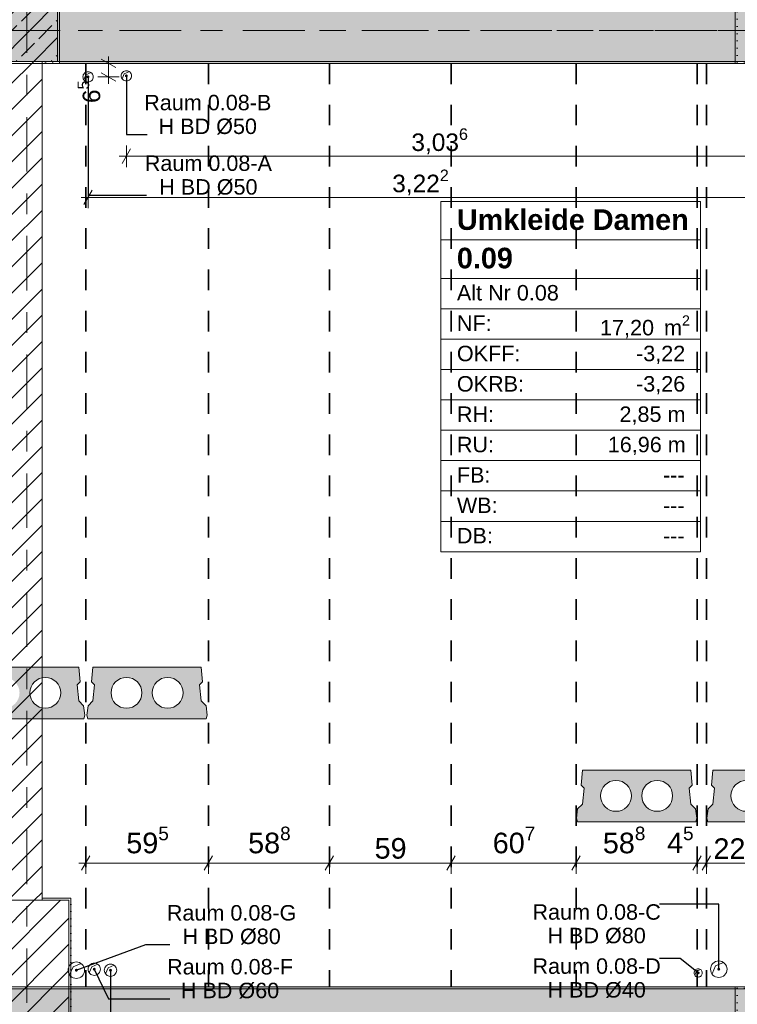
# Model space of a CAD drawing. Header units: metres. Extents: x -3.6 to 84.5, y -11 to 16.8.
# Tile 31 of 76: x 22.1 to 25.6, y 8.4 to 13.2. Entities that reach past the tile are written whole.
import ezdxf

# ---------------------------------------------------------------- set-up
doc = ezdxf.new("R2010")
doc.units = ezdxf.units.M
doc.header["$MEASUREMENT"] = 0
for name, pattern in [('Achse', [0.2, 0.1, -0.05, 0, -0.05]), ('Strichlinie doppelt', [0.546806, 0.264583, -0.105833, 0.070556, -0.105833]), ('Wipeout_Contour', [1, 0, -1])]:
    doc.linetypes.add(name, pattern=pattern)
for name, color, linetype in [('155 - Bemaßung_ Beschriftung.Ausbau - Deckenelemente', 7, 'Continuous'), ('401 - Zone.Raum_ Raumbegrenzung_ Whg.', 7, 'Continuous'), ('451 - Universal.Achsen Raster', 7, 'Continuous'), ('605 - Struktur.Wand Innen', 7, 'Continuous'), ('607 - Struktur.Stütze', 7, 'Continuous'), ('608 - Struktur.Träger', 7, 'Continuous')]:
    doc.layers.add(name, color=color, linetype=linetype)
doc.styles.add('ERSTELLTER_STIL_1', font='txt')
doc.styles.add('ERSTELLTER_STIL_2', font='txt')
doc.dimstyles.new('ERSTELLTER_STIL__1', dxfattribs={"dimtxt": 0.1, "dimasz": 0.0532, "dimexe": 0.18, "dimexo": 0.0625, "dimgap": 0, "dimtad": 1, "dimtih": 1, "dimtoh": 1, "dimzin": 0, "dimdsep": 46, "dimtxsty": 'ERSTELLTER_STIL_2', "dimblk": 'ARROWHEAD_2', "dimblk1": 'ARROWHEAD_2', "dimblk2": 'ARROWHEAD_2', "dimcen": 0.09, "dimse1": 1, "dimse2": 1, "dimclrd": 7, "dimclre": 7, "dimclrt": 7, "dimazin": 0, "dimtfac": 1, "dimtdec": 4, "dimtmove": 0, "dimatfit": 3, "dimfxl": 1, "dimtolj": 1, "dimtzin": 0, "dimarcsym": 0})
doc.dimstyles.new('ERSTELLTER_STIL__3', dxfattribs={"dimtxt": 0.085, "dimasz": 0.0532, "dimexe": 0.18, "dimexo": 0.0625, "dimgap": 0, "dimtad": 1, "dimtih": 1, "dimtoh": 1, "dimzin": 0, "dimdsep": 46, "dimtxsty": 'ERSTELLTER_STIL_2', "dimblk": 'ARROWHEAD_2', "dimblk1": 'ARROWHEAD_2', "dimblk2": 'ARROWHEAD_2', "dimcen": 0.09, "dimse1": 1, "dimse2": 1, "dimclrd": 256, "dimclre": 256, "dimclrt": 256, "dimazin": 0, "dimtfac": 1, "dimtdec": 4, "dimtmove": 0, "dimatfit": 3, "dimfxl": 1, "dimtolj": 1, "dimtzin": 0, "dimarcsym": 0})
doc.dimstyles.new('ERSTELLTER_STIL__5', dxfattribs={"dimtxt": 0.085, "dimasz": 0.0532, "dimexe": 0.18, "dimexo": 0.0625, "dimgap": 0, "dimtad": 1, "dimzin": 0, "dimdsep": 46, "dimtxsty": 'ERSTELLTER_STIL_2', "dimblk": 'ARROWHEAD_2', "dimblk1": 'ARROWHEAD_2', "dimblk2": 'ARROWHEAD_2', "dimcen": 0.09, "dimse1": 1, "dimse2": 1, "dimclrd": 256, "dimclre": 256, "dimclrt": 256, "dimazin": 0, "dimtfac": 1, "dimtdec": 4, "dimtmove": 0, "dimatfit": 3, "dimfxl": 1, "dimtolj": 1, "dimtzin": 0, "dimarcsym": 0})
doc.dimstyles.new('ERSTELLTER_STIL__8', dxfattribs={"dimtxt": 0.18, "dimasz": 0.02736, "dimexe": 0.18, "dimexo": 0.0625, "dimgap": 0, "dimtad": 0, "dimtih": 1, "dimtoh": 1, "dimdec": 4, "dimzin": 0, "dimdsep": 46, "dimcen": 0.09, "dimadec": 0, "dimazin": 0, "dimtfac": 1, "dimtdec": 4, "dimtmove": 0, "dimatfit": 3, "dimldrblk": 'ARROWHEAD_11', "dimfxl": 1, "dimtolj": 1, "dimtzin": 0, "dimarcsym": 0})
pattern_1 = [(45, (0, 0), (-0.0636396, 0.0636396), [])]
pattern_2 = [(45, (0, 0), (-0.08485281, 0.08485281), []), (45, (-0.04243, 0.04243), (-0.08485281, 0.08485281), [0.09, -0.03])]
pattern_3 = [(45, (0, 0), (-0.01767767, 0.01767767), [0, -0.025])]

# ---------------------------------------------------------------- blocks, each defined once
blk = doc.blocks.new('*D148')
at = {"layer": '155 - Bemaßung_ Beschriftung.Ausbau - Deckenelemente', "color": 7, "linetype": 'Continuous', "lineweight": 5}
for p, q in [((22.4372, 9.145), (22.3968, 9.075)), ((22.417, 9.0575), (22.417, 9.1625)), ((23.0322, 9.145), (22.9918, 9.075)), ((23.012, 9.0575), (23.012, 9.1625)), ((22.3828, 9.11), (22.417, 9.11)), ((22.417, 9.11), (23.012, 9.11))]:
    blk.add_line(p, q, dxfattribs=at)
at = {"layer": '155 - Bemaßung_ Beschriftung.Ausbau - Deckenelemente', "color": 7, "lineweight": 5, "insert": (22.6136, 9.1283), "char_height": 0.1, "attachment_point": 7, "style": 'ERSTELLTER_STIL_2'}
blk.add_mtext('\\A1;{\\pql;\\fArial|b0|i0|c0|p38;59\\fArial|b0|i0|c0|p38;\\A1{\\H.66x;\\S5^  ;}}', dxfattribs=at)
blk = doc.blocks.new('ARROWHEAD_2')
at = {"color": 0, "linetype": 'Continuous', "lineweight": 0}
for p, q in [((0, 0), (-1, 0)), ((-0.378, -0.655), (0.378, 0.655))]:
    blk.add_line(p, q, dxfattribs=at)
blk = doc.blocks.new('*D149')
at = {"layer": '155 - Bemaßung_ Beschriftung.Ausbau - Deckenelemente', "color": 7, "linetype": 'Continuous', "lineweight": 5}
for p, q in [((23.0322, 9.145), (22.9918, 9.075)), ((23.012, 9.0575), (23.012, 9.1625)), ((23.6202, 9.145), (23.5798, 9.075)), ((23.6, 9.0575), (23.6, 9.1625)), ((23.012, 9.11), (23.6, 9.11))]:
    blk.add_line(p, q, dxfattribs=at)
at = {"layer": '155 - Bemaßung_ Beschriftung.Ausbau - Deckenelemente', "color": 7, "lineweight": 5, "insert": (23.2051, 9.1283), "char_height": 0.1, "attachment_point": 7, "style": 'ERSTELLTER_STIL_2'}
blk.add_mtext('\\A1;{\\pql;\\fArial|b0|i0|c0|p38;58\\fArial|b0|i0|c0|p38;\\A1{\\H.66x;\\S8^  ;}}', dxfattribs=at)
blk = doc.blocks.new('*D150')
at = {"layer": '155 - Bemaßung_ Beschriftung.Ausbau - Deckenelemente', "color": 7, "linetype": 'Continuous', "lineweight": 5}
for p, q in [((23.6202, 9.145), (23.5798, 9.075)), ((23.6, 9.0575), (23.6, 9.1625)), ((24.2102, 9.145), (24.1698, 9.075)), ((24.19, 9.0575), (24.19, 9.1625)), ((23.6, 9.11), (24.19, 9.11))]:
    blk.add_line(p, q, dxfattribs=at)
at = {"layer": '155 - Bemaßung_ Beschriftung.Ausbau - Deckenelemente', "color": 7, "lineweight": 5, "insert": (23.8191, 9.13), "char_height": 0.1, "attachment_point": 7, "style": 'ERSTELLTER_STIL_2'}
blk.add_mtext('\\A1;{\\pql;\\fArial|b0|i0|c0|p38;59}', dxfattribs=at)
blk = doc.blocks.new('*D151')
at = {"layer": '155 - Bemaßung_ Beschriftung.Ausbau - Deckenelemente', "color": 7, "linetype": 'Continuous', "lineweight": 5}
for p, q in [((24.2102, 9.145), (24.1698, 9.075)), ((24.19, 9.0575), (24.19, 9.1625)), ((24.8172, 9.145), (24.7768, 9.075)), ((24.797, 9.0575), (24.797, 9.1625)), ((24.19, 9.11), (24.797, 9.11))]:
    blk.add_line(p, q, dxfattribs=at)
at = {"layer": '155 - Bemaßung_ Beschriftung.Ausbau - Deckenelemente', "color": 7, "lineweight": 5, "insert": (24.3926, 9.1283), "char_height": 0.1, "attachment_point": 7, "style": 'ERSTELLTER_STIL_2'}
blk.add_mtext('\\A1;{\\pql;\\fArial|b0|i0|c0|p38;60\\fArial|b0|i0|c0|p38;\\A1{\\H.66x;\\S7^  ;}}', dxfattribs=at)
blk = doc.blocks.new('*D152')
at = {"layer": '155 - Bemaßung_ Beschriftung.Ausbau - Deckenelemente', "color": 7, "linetype": 'Continuous', "lineweight": 5}
for p, q in [((24.8172, 9.145), (24.7768, 9.075)), ((24.797, 9.0575), (24.797, 9.1625)), ((25.4052, 9.145), (25.3648, 9.075)), ((25.385, 9.0575), (25.385, 9.1625)), ((24.797, 9.11), (25.385, 9.11))]:
    blk.add_line(p, q, dxfattribs=at)
at = {"layer": '155 - Bemaßung_ Beschriftung.Ausbau - Deckenelemente', "color": 7, "lineweight": 5, "char_height": 0.1, "attachment_point": 7, "style": 'ERSTELLTER_STIL_2'}
for s, insert in [('\\A1;{\\pql;\\fArial|b0|i0|c0|p38;58\\fArial|b0|i0|c0|p38;\\A1{\\H.66x;\\S8^  ;}}', (24.9271, 9.1283)), ('\\A1;{\\pql;\\fArial|b0|i0|c0|p38;4\\fArial|b0|i0|c0|p38;\\A1{\\H.66x;\\S5^  ;}}', (25.2388, 9.1289))]:
    blk.add_mtext(s, dxfattribs=dict(at, insert=insert))
blk = doc.blocks.new('*D153')
at = {"layer": '155 - Bemaßung_ Beschriftung.Ausbau - Deckenelemente', "color": 7, "linetype": 'Continuous', "lineweight": 5}
for p, q in [((25.4052, 9.145), (25.3648, 9.075)), ((25.385, 9.0575), (25.385, 9.1625)), ((25.4502, 9.145), (25.4098, 9.075)), ((25.43, 9.0575), (25.43, 9.1625)), ((25.385, 9.11), (25.43, 9.11))]:
    blk.add_line(p, q, dxfattribs=at)
blk = doc.blocks.new('*D154')
at = {"layer": '155 - Bemaßung_ Beschriftung.Ausbau - Deckenelemente', "color": 7, "linetype": 'Continuous', "lineweight": 5}
for p, q in [((25.4502, 9.145), (25.4098, 9.075)), ((25.43, 9.0575), (25.43, 9.1625)), ((25.6298, 9.075), (25.6702, 9.145)), ((25.65, 9.0575), (25.65, 9.1625)), ((25.43, 9.11), (25.65, 9.11)), ((25.65, 9.11), (25.6842, 9.11))]:
    blk.add_line(p, q, dxfattribs=at)
at = {"layer": '155 - Bemaßung_ Beschriftung.Ausbau - Deckenelemente', "color": 7, "lineweight": 5, "insert": (25.4641, 9.13), "char_height": 0.1, "attachment_point": 7, "style": 'ERSTELLTER_STIL_2'}
blk.add_mtext('\\A1;{\\pql;\\fArial|b0|i0|c0|p38;22}', dxfattribs=at)
blk = doc.blocks.new('*D339')
at = {"layer": '155 - Bemaßung_ Beschriftung.Ausbau - Deckenelemente', "color": 92, "linetype": 'Continuous', "lineweight": 9, "true_color": 0x00be00}
for p, q in [((22.6342, 12.575), (22.5938, 12.505)), ((22.614, 12.4875), (22.614, 12.5925)), ((25.6298, 12.505), (25.6702, 12.575)), ((25.65, 12.4875), (25.65, 12.5925)), ((22.5798, 12.54), (22.614, 12.54)), ((22.614, 12.54), (25.65, 12.54)), ((25.65, 12.54), (25.6842, 12.54))]:
    blk.add_line(p, q, dxfattribs=at)
at = {"layer": '155 - Bemaßung_ Beschriftung.Ausbau - Deckenelemente', "color": 92, "lineweight": 9, "true_color": 0x00be00, "insert": (23.9976, 12.5405), "char_height": 0.085, "attachment_point": 7, "style": 'ERSTELLTER_STIL_2'}
blk.add_mtext('\\A1;{\\pql;\\fArial|b0|i0|c0|p38;3,03\\fArial|b0|i0|c0|p38;\\A1{\\H.66x;\\S6^  ;}}', dxfattribs=at)
blk = doc.blocks.new('*D340')
at = {"layer": '155 - Bemaßung_ Beschriftung.Ausbau - Deckenelemente', "color": 92, "linetype": 'Continuous', "lineweight": 9, "true_color": 0x00be00}
for p, q in [((22.4482, 12.375), (22.4078, 12.305)), ((22.428, 12.2875), (22.428, 12.3925)), ((25.6298, 12.305), (25.6702, 12.375)), ((25.65, 12.2875), (25.65, 12.3925)), ((22.3938, 12.34), (22.428, 12.34)), ((22.428, 12.34), (25.65, 12.34)), ((25.65, 12.34), (25.6842, 12.34))]:
    blk.add_line(p, q, dxfattribs=at)
at = {"layer": '155 - Bemaßung_ Beschriftung.Ausbau - Deckenelemente', "color": 92, "lineweight": 9, "true_color": 0x00be00, "insert": (23.9046, 12.3405), "char_height": 0.085, "attachment_point": 7, "style": 'ERSTELLTER_STIL_2'}
blk.add_mtext('\\A1;{\\pql;\\fArial|b0|i0|c0|p38;3,22\\fArial|b0|i0|c0|p38;\\A1{\\H.66x;\\S2^  ;}}', dxfattribs=at)
blk = doc.blocks.new('*D341')
at = {"layer": '155 - Bemaßung_ Beschriftung.Ausbau - Deckenelemente', "color": 92, "linetype": 'Continuous', "lineweight": 9, "true_color": 0x00be00}
for p, q in [((22.5622, 12.9698), (22.4922, 13.0102)), ((22.5272, 12.99), (22.5272, 13.0242)), ((22.5797, 12.99), (22.4747, 12.99)), ((22.5272, 12.925), (22.5272, 12.99)), ((22.5797, 12.925), (22.4747, 12.925)), ((22.4922, 12.9452), (22.5622, 12.9048)), ((22.5272, 12.8908), (22.5272, 12.925))]:
    blk.add_line(p, q, dxfattribs=at)
at = {"layer": '155 - Bemaßung_ Beschriftung.Ausbau - Deckenelemente', "color": 92, "lineweight": 9, "true_color": 0x00be00, "insert": (22.5116, 12.7977), "char_height": 0.085, "attachment_point": 7, "rotation": 90, "style": 'ERSTELLTER_STIL_2'}
blk.add_mtext('\\A1;{\\pql;\\fArial|b0|i0|c0|p38;6\\fArial|b0|i0|c0|p38;\\A1{\\H.66x;\\S5^  ;}}', dxfattribs=at)
blk = doc.blocks.new('ARROWHEAD_11')
at = {"color": 0, "linetype": 'Continuous', "lineweight": 0}
blk.add_line((0, 0), (-1, 0), dxfattribs=at)
at = {"color": 0, "linetype": 'Continuous', "lineweight": 0, "const_width": 0.25, "flags": 128}
blk.add_lwpolyline([(-0.125, 0, 1), (0.125, 0, 1)], format="xyb", close=True, dxfattribs=at)

msp = doc.modelspace()

# ---------------------------------------------------------------- hatches: boundary and pattern name
at = {"layer": '155 - Bemaßung_ Beschriftung.Ausbau - Deckenelemente', "linetype": 'Continuous', "lineweight": 0, "true_color": 0x575757}
h = msp.add_hatch(color=251, dxfattribs=at)
h.paths.add_polyline_path([(22.4517, 10.06), (22.4448, 9.9887), (22.4594, 9.9741), (22.4517, 9.8966), (22.4284, 9.8733), (22.422, 9.8283), (22.4274, 9.81), (23.0016, 9.81), (23.007, 9.8283), (23.0006, 9.8733), (22.9773, 9.8966), (22.9696, 9.9741), (22.9842, 9.9887), (22.9773, 10.06)])
h.paths.add_polyline_path([(22.5395, 9.9361, 1), (22.6895, 9.9361, 1)], flags=0)
h.paths.add_polyline_path([(22.7395, 9.9361, 1), (22.8895, 9.9361, 1)], flags=0)
h = msp.add_hatch(color=251, dxfattribs=at)
h.paths.add_polyline_path([(24.8282, 9.56), (24.8213, 9.4887), (24.8359, 9.4741), (24.8282, 9.3966), (24.8049, 9.3733), (24.7985, 9.3283), (24.8039, 9.31), (25.3781, 9.31), (25.3835, 9.3283), (25.3771, 9.3733), (25.3538, 9.3966), (25.3461, 9.4741), (25.3607, 9.4887), (25.3538, 9.56)])
h.paths.add_polyline_path([(24.916, 9.4361, 1), (25.066, 9.4361, 1)], flags=0)
h.paths.add_polyline_path([(25.116, 9.4361, 1), (25.266, 9.4361, 1)], flags=0)
h = msp.add_hatch(color=251, dxfattribs=at)
h.paths.add_polyline_path([(25.4612, 9.56), (25.4543, 9.4887), (25.4689, 9.4741), (25.4612, 9.3966), (25.4379, 9.3733), (25.4315, 9.3283), (25.4369, 9.31), (26.0111, 9.31), (26.0165, 9.3283), (26.0101, 9.3733), (25.9868, 9.3966), (25.9791, 9.4741), (25.9937, 9.4887), (25.9868, 9.56)])
h.paths.add_polyline_path([(25.549, 9.4361, 1), (25.699, 9.4361, 1)], flags=0)
h.paths.add_polyline_path([(25.749, 9.4361, 1), (25.899, 9.4361, 1)], flags=0)
at = {"layer": '607 - Struktur.Stütze', "linetype": 'Continuous', "lineweight": 0, "true_color": 0x000000}
h = msp.add_hatch(dxfattribs=at)
h.set_pattern_fill('Gips_0001', color=18, style=0, pattern_type=2)
h.set_pattern_definition(pattern_3)
h.paths.add_polyline_path([(25.58, 13.345), (25.57, 13.345), (25.57, 12.99), (25.65, 12.99), (25.65, 13), (25.58, 13)])
h = msp.add_hatch(dxfattribs=at)
h.set_pattern_fill('Gips_0001', color=18, style=0, pattern_type=2)
h.set_pattern_definition(pattern_3)
h.paths.add_polyline_path([(25.57, 8.51), (25.57, 8.09), (25.89, 8.09), (25.89, 8.51), (25.81, 8.51), (25.81, 8.5), (25.88, 8.5), (25.88, 8.1), (25.58, 8.1), (25.58, 8.5), (25.65, 8.5), (25.65, 8.51)])
at = {"layer": '608 - Struktur.Träger', "linetype": 'Continuous', "lineweight": 0, "true_color": 0x000000}
h = msp.add_hatch(dxfattribs=at)
h.set_pattern_fill('Gips_0001', color=18, style=0, pattern_type=2)
h.set_pattern_definition(pattern_3)
h.paths.add_polyline_path([(25.57, 13), (22.29, 13), (22.29, 12.99), (25.57, 12.99)])
h = msp.add_hatch(dxfattribs=at)
h.set_pattern_fill('Gips_0001', color=18, style=0, pattern_type=2)
h.set_pattern_definition(pattern_3)
h.paths.add_polyline_path([(22.345, 8.51), (22.345, 8.5), (25.57, 8.5), (25.57, 8.51)])
h = msp.add_hatch(dxfattribs=at)
h.set_pattern_fill('Beton__Stahlbeton_0001', color=18, style=0, pattern_type=2)
h.set_pattern_definition(pattern_2)
h.paths.add_polyline_path([(0.69, 8.5), (0.38, 8.5), (0.38, 8.1), (0.69, 8.1), (7.57, 8.1), (7.89, 8.1), (11.17, 8.1), (11.76, 8.1), (14.77, 8.1), (18.71, 8.1), (25.57, 8.1), (25.89, 8.1), (32.77, 8.1), (33.09, 8.1), (38.13, 8.1), (43.87, 8.1), (47.17, 8.1), (47.49, 8.1), (50.77, 8.1), (51.09, 8.1), (54.37, 8.1), (54.69, 8.1), (61.57, 8.1), (61.88, 8.1), (61.88, 8.5), (61.57, 8.5), (54.69, 8.5), (54.37, 8.5), (51.09, 8.5), (50.77, 8.5), (47.49, 8.5), (47.17, 8.5), (43.88, 8.5), (43.6, 8.5), (40.29, 8.5), (39.97, 8.5), (36.59, 8.5), (36.45, 8.5), (33.09, 8.5), (32.77, 8.5), (30.75, 8.5), (30.62, 8.5), (29.395, 8.5), (29.265, 8.5), (25.89, 8.5), (25.57, 8.5), (22.345, 8.5), (21.645, 8.5), (18.69, 8.5), (18.37, 8.5), (15.29, 8.5), (14.77, 8.5), (11.49, 8.5), (11.17, 8.5), (7.89, 8.5), (7.57, 8.5)])

# ---------------------------------------------------------------- linework, layer by layer
at = {"layer": '155 - Bemaßung_ Beschriftung.Ausbau - Deckenelemente', "color": 7, "linetype": 'Achse', "lineweight": 35}
for p, q in [((22.417, 12.99), (22.417, 8.51)), ((23.012, 12.99), (23.012, 8.51)), ((23.6, 12.99), (23.6, 8.51)), ((24.19, 12.99), (24.19, 8.51)), ((24.797, 12.99), (24.797, 8.51)), ((25.385, 12.99), (25.385, 8.51)), ((25.43, 12.99), (25.43, 8.51))]:
    msp.add_line(p, q, dxfattribs=at)
at = {"layer": '155 - Bemaßung_ Beschriftung.Ausbau - Deckenelemente', "color": 7, "linetype": 'Continuous', "lineweight": 5}
for p, q in [((22.604, 12.94), (22.6284, 12.9504)), ((22.4075, 12.9106), (22.418, 12.935)), ((22.418, 12.935), (22.4424, 12.9454)), ((22.5935, 12.9156), (22.604, 12.94)), ((22.3383, 8.567), (22.355, 8.606)), ((22.355, 8.606), (22.394, 8.6227)), ((22.4334, 8.5777), (22.446, 8.607)), ((22.446, 8.607), (22.4752, 8.6195)), ((22.5124, 8.5727), (22.525, 8.602)), ((22.525, 8.602), (22.5542, 8.6145)), ((25.4573, 8.572), (25.474, 8.611)), ((25.474, 8.611), (25.513, 8.6277)), ((25.3736, 8.5655), (25.382, 8.585)), ((25.382, 8.585), (25.4015, 8.5933))]:
    msp.add_line(p, q, dxfattribs=at)
at = {"layer": '155 - Bemaßung_ Beschriftung.Ausbau - Deckenelemente', "color": 7, "linetype": 'Continuous', "lineweight": 9, "flags": 128}
for points in [[(22.453, 12.925, 0.414214), (22.428, 12.95, 0.414214), (22.403, 12.925, 0.414214), (22.428, 12.9, 0.414214)], [(22.639, 12.93, 0.414214), (22.614, 12.955, 0.414214), (22.589, 12.93, 0.414214), (22.614, 12.905, 0.414214)], [(22.411, 8.59, 0.414214), (22.371, 8.63, 0.414214), (22.331, 8.59, 0.414214), (22.371, 8.55, 0.414214)], [(22.488, 8.595, 0.414214), (22.458, 8.625, 0.414214), (22.428, 8.595, 0.414214), (22.458, 8.565, 0.414214)], [(22.567, 8.59, 0.414214), (22.537, 8.62, 0.414214), (22.507, 8.59, 0.414214), (22.537, 8.56, 0.414214)], [(25.53, 8.595, 0.414214), (25.49, 8.635, 0.414214), (25.45, 8.595, 0.414214), (25.49, 8.555, 0.414214)], [(25.41, 8.577, 0.414214), (25.39, 8.597, 0.414214), (25.37, 8.577, 0.414214), (25.39, 8.557, 0.414214)]]:
    msp.add_lwpolyline(points, format="xyb", close=True, dxfattribs=at)
at = {"layer": '155 - Bemaßung_ Beschriftung.Ausbau - Deckenelemente', "color": 7, "linetype": 'Continuous', "lineweight": 13, "flags": 128}
for points in [[(22.4517, 10.06), (22.4448, 9.9887), (22.4594, 9.9741), (22.4517, 9.8966), (22.4284, 9.8733), (22.422, 9.8283), (22.4274, 9.81), (23.0016, 9.81), (23.007, 9.8283), (23.0006, 9.8733), (22.9773, 9.8966), (22.9696, 9.9741), (22.9842, 9.9887), (22.9773, 10.06)], [(24.8282, 9.56), (24.8213, 9.4887), (24.8359, 9.4741), (24.8282, 9.3966), (24.8049, 9.3733), (24.7985, 9.3283), (24.8039, 9.31), (25.3781, 9.31), (25.3835, 9.3283), (25.3771, 9.3733), (25.3538, 9.3966), (25.3461, 9.4741), (25.3607, 9.4887), (25.3538, 9.56)], [(25.4612, 9.56), (25.4543, 9.4887), (25.4689, 9.4741), (25.4612, 9.3966), (25.4379, 9.3733), (25.4315, 9.3283), (25.4369, 9.31), (26.0111, 9.31), (26.0165, 9.3283), (26.0101, 9.3733), (25.9868, 9.3966), (25.9791, 9.4741), (25.9937, 9.4887), (25.9868, 9.56)]]:
    msp.add_lwpolyline(points, close=True, dxfattribs=at)
for points in [[(22.5395, 9.9361, 1), (22.6895, 9.9361, 1)], [(22.7395, 9.9361, 1), (22.8895, 9.9361, 1)], [(24.916, 9.4361, 1), (25.066, 9.4361, 1)], [(25.116, 9.4361, 1), (25.266, 9.4361, 1)], [(25.549, 9.4361, 1), (25.699, 9.4361, 1)]]:
    msp.add_lwpolyline(points, format="xyb", close=True, dxfattribs=at)
at = {"layer": '401 - Zone.Raum_ Raumbegrenzung_ Whg.', "color": 7, "linetype": 'Continuous', "lineweight": 9}
for p, q in [((25.4007, 12.32), (24.14, 12.32)), ((24.14, 12.32), (24.14, 10.6209)), ((24.14, 12.32), (25.4007, 12.32)), ((24.14, 12.1334), (24.14, 12.32)), ((25.4007, 10.6209), (25.4007, 12.32)), ((25.4007, 12.32), (25.4007, 12.1334)), ((25.4007, 12.1334), (24.14, 12.1334)), ((24.14, 12.1334), (25.4007, 12.1334)), ((24.14, 11.9468), (24.14, 12.1334)), ((25.4007, 12.1334), (25.4007, 11.9468)), ((25.4007, 11.9468), (24.14, 11.9468)), ((24.14, 11.9468), (25.4007, 11.9468)), ((24.14, 11.7994), (24.14, 11.9468)), ((25.4007, 11.9468), (25.4007, 11.7994)), ((25.4007, 11.7994), (24.14, 11.7994)), ((24.14, 11.7994), (25.4007, 11.7994)), ((24.14, 11.6521), (24.14, 11.7994)), ((25.4007, 11.7994), (25.4007, 11.6521)), ((25.4007, 11.6521), (24.14, 11.6521)), ((24.14, 11.6521), (25.4007, 11.6521)), ((24.14, 11.5048), (24.14, 11.6521)), ((25.4007, 11.6521), (25.4007, 11.5048)), ((25.4007, 11.5048), (24.14, 11.5048)), ((24.14, 11.5048), (25.4007, 11.5048)), ((24.14, 11.3575), (24.14, 11.5048)), ((25.4007, 11.5048), (25.4007, 11.3575)), ((25.4007, 11.3575), (24.14, 11.3575)), ((24.14, 11.3575), (25.4007, 11.3575)), ((24.14, 11.2102), (24.14, 11.3575)), ((25.4007, 11.3575), (25.4007, 11.2102)), ((25.4007, 11.2102), (24.14, 11.2102)), ((24.14, 11.2102), (25.4007, 11.2102)), ((24.14, 11.0628), (24.14, 11.2102)), ((25.4007, 11.2102), (25.4007, 11.0628)), ((25.4007, 11.0628), (24.14, 11.0628)), ((24.14, 11.0628), (25.4007, 11.0628)), ((24.14, 10.9155), (24.14, 11.0628)), ((25.4007, 11.0628), (25.4007, 10.9155)), ((25.4007, 10.9155), (24.14, 10.9155)), ((24.14, 10.9155), (25.4007, 10.9155)), ((24.14, 10.7682), (24.14, 10.9155)), ((25.4007, 10.9155), (25.4007, 10.7682)), ((25.4007, 10.7682), (24.14, 10.7682)), ((24.14, 10.7682), (25.4007, 10.7682)), ((24.14, 10.6209), (24.14, 10.7682)), ((25.4007, 10.7682), (25.4007, 10.6209)), ((24.14, 10.6209), (25.4007, 10.6209)), ((25.4007, 10.6209), (24.14, 10.6209))]:
    msp.add_line(p, q, dxfattribs=at)
at = {"layer": '451 - Universal.Achsen Raster', "color": 160, "linetype": 'Strichlinie doppelt', "lineweight": 9, "true_color": 0x3232ff}
msp.add_line((64.935, 13.15), (-3.175, 13.15), dxfattribs=at)
at = {"layer": '607 - Struktur.Stütze', "color": 7, "linetype": 'Continuous', "lineweight": 5, "flags": 128}
for points in [[(25.57, 13.345), (25.57, 12.99), (25.65, 12.99)], [(25.65, 8.51), (25.57, 8.51), (25.57, 8.09), (25.89, 8.09), (25.89, 8.51), (25.81, 8.51)]]:
    msp.add_lwpolyline(points, dxfattribs=at)
at = {"layer": '608 - Struktur.Träger', "color": 7, "linetype": 'Achse', "lineweight": 9}
msp.add_line((14.78, 13.15), (47.48, 13.15), dxfattribs=at)
at = {"layer": '608 - Struktur.Träger', "color": 7, "linetype": 'Continuous', "lineweight": 5}
for p, q in [((22.29, 13), (22.29, 12.99)), ((25.57, 13), (25.57, 12.99)), ((25.57, 12.99), (22.29, 12.99)), ((22.345, 8.51), (22.345, 8.5)), ((25.57, 8.51), (22.345, 8.51)), ((25.57, 8.51), (25.57, 8.5))]:
    msp.add_line(p, q, dxfattribs=at)
at = {"layer": '608 - Struktur.Träger', "color": 7, "linetype": 'Continuous', "lineweight": 13}
for p, q in [((0.38, 8.51), (61.88, 8.51)), ((22.345, 8.5), (21.645, 8.5)), ((25.57, 8.5), (22.345, 8.5)), ((25.89, 8.5), (25.57, 8.5))]:
    msp.add_line(p, q, dxfattribs=at)

# ---------------------------------------------------------------- texts
at = {"layer": '155 - Bemaßung_ Beschriftung.Ausbau - Deckenelemente', "color": 7, "linetype": 'Continuous', "lineweight": 9, "char_height": 0.075, "style": 'ERSTELLTER_STIL_2'}
for s, insert, attachment_point, line_spacing_factor in [('\\A1;{\\pqc;\\fArial|b0|i0|c0|p38;Raum 0.08-B\\P\\pqc;\\fArial|b0|i0|c0|p38;H BD\\fArial|b0|i0|c0|p38; Ø\\fArial|b0|i0|c0|p38;50}', (23.3179, 12.6449), 9, 0.920251), ('\\A1;{\\pqc;\\fArial|b0|i0|c0|p38;Raum 0.08-A\\P\\pqc;\\fArial|b0|i0|c0|p38;H BD\\fArial|b0|i0|c0|p38; Ø\\fArial|b0|i0|c0|p38;50}', (23.3207, 12.3508), 9, 0.920251), ('\\A1;{\\pqc;\\fArial|b0|i0|c0|p38;Raum 0.08-G\\P\\pqc;\\fArial|b0|i0|c0|p38;H BD\\fArial|b0|i0|c0|p38; Ø\\fArial|b0|i0|c0|p38;80}', (23.4393, 8.7141), 9, 0.913298), ('\\A1;{\\pqc;\\fArial|b0|i0|c0|p38;Raum 0.08-C\\P\\pqc;\\fArial|b0|i0|c0|p38;H BD\\fArial|b0|i0|c0|p38; Ø\\fArial|b0|i0|c0|p38;80}', (24.8971, 8.9101), 2, 0.913298), ('\\A1;{\\pqc;\\fArial|b0|i0|c0|p38;Raum 0.08-D\\P\\pqc;\\fArial|b0|i0|c0|p38;H BD\\fArial|b0|i0|c0|p38; Ø\\fArial|b0|i0|c0|p38;40}', (24.8971, 8.6476), 2, 0.920251), ('\\A1;{\\pqc;\\fArial|b0|i0|c0|p38;Raum 0.08-F\\P\\pqc;\\fArial|b0|i0|c0|p38;H BD\\fArial|b0|i0|c0|p38; Ø\\fArial|b0|i0|c0|p38;60}', (23.4229, 8.4515), 9, 0.920251)]:
    msp.add_mtext(s, dxfattribs=dict(at, insert=insert, attachment_point=attachment_point, line_spacing_factor=line_spacing_factor))
at = {"layer": '401 - Zone.Raum_ Raumbegrenzung_ Whg.', "color": 7, "lineweight": 9, "attachment_point": 1}
for s, insert, char_height, style in [('\\A1;{\\pqj;\\pt0;\\fArial|b1|i0|c0|p38;Umkleide Damen}', (24.2186, 12.2824), 0.1, 'ERSTELLTER_STIL_1'), ('\\A1;{\\pqj;\\pt0;\\fArial|b1|i0|c0|p38;}', (25.3221, 12.3053), 0.1, 'ERSTELLTER_STIL_1'), ('\\A1;{\\pql;\\pt0;\\fArial|b1|i0|c0|p38;0.09}', (24.2186, 12.0958), 0.1, 'ERSTELLTER_STIL_1'), ('\\A1;{\\pqj;\\pt0;\\fArial|b1|i0|c0|p38;}', (25.3221, 12.1186), 0.1, 'ERSTELLTER_STIL_1'), ('\\A1;{\\pqj;\\pt0;\\fArial|b0|i0|c0|p38;Alt Nr 0.08}', (24.2186, 11.9149), 0.075, 'ERSTELLTER_STIL_2'), ('\\A1;{\\pqj;\\pt0;\\fArial|b0|i0|c0|p38;}', (25.3221, 11.932), 0.075, 'ERSTELLTER_STIL_2'), ('\\A1;{\\pqj;\\pt0;\\fArial|b0|i0|c0|p38;NF: }', (24.2186, 11.7676), 0.075, 'ERSTELLTER_STIL_2'), ('\\A1;{\\pql;\\pt0,0.05;\\fArial|b0|i0|c0|p38;17,20\\fArial|b0|i0|c0|p38;\\A1{\\H.66x;\\S^  ;}\\fArial|b0|i0|c0|p38; m\\fArial|b0|i0|c0|p38;\\A1{\\H.66x;\\S2^  ;}}', (24.9136, 11.7676), 0.075, 'ERSTELLTER_STIL_2'), ('\\A1;{\\pqj;\\pt0;\\fArial|b0|i0|c0|p38;OKFF: }', (24.2186, 11.6203), 0.075, 'ERSTELLTER_STIL_2'), ('\\A1;{\\pqj;\\pt0;\\fArial|b0|i0|c0|p38;-3,22}', (25.0883, 11.6203), 0.075, 'ERSTELLTER_STIL_2'), ('\\A1;{\\pqj;\\pt0;\\fArial|b0|i0|c0|p38;OKRB: }', (24.2186, 11.4729), 0.075, 'ERSTELLTER_STIL_2'), ('\\A1;{\\pqj;\\pt0;\\fArial|b0|i0|c0|p38;-3,26}', (25.0883, 11.4729), 0.075, 'ERSTELLTER_STIL_2'), ('\\A1;{\\pqj;\\pt0;\\fArial|b0|i0|c0|p38;RH: }', (24.2186, 11.3256), 0.075, 'ERSTELLTER_STIL_2'), ('\\A1;{\\pqj;\\pt0;\\fArial|b0|i0|c0|p38;2,85 m}', (25.008, 11.3256), 0.075, 'ERSTELLTER_STIL_2'), ('\\A1;{\\pqj;\\pt0;\\fArial|b0|i0|c0|p38;RU: }', (24.2186, 11.1783), 0.075, 'ERSTELLTER_STIL_2'), ('\\A1;{\\pqj;\\pt0;\\fArial|b0|i0|c0|p38;16,96 m}', (24.9511, 11.1783), 0.075, 'ERSTELLTER_STIL_2'), ('\\A1;{\\pqj;\\pt0;\\fArial|b0|i0|c0|p38;FB: }', (24.2186, 11.031), 0.075, 'ERSTELLTER_STIL_2'), ('\\A1;{\\pqj;\\pt0;\\fArial|b0|i0|c0|p38;---}', (25.2192, 11.031), 0.075, 'ERSTELLTER_STIL_2'), ('\\A1;{\\pqj;\\pt0;\\fArial|b0|i0|c0|p38;WB: }', (24.2186, 10.8836), 0.075, 'ERSTELLTER_STIL_2'), ('\\A1;{\\pqj;\\pt0;\\fArial|b0|i0|c0|p38;---}', (25.2192, 10.8836), 0.075, 'ERSTELLTER_STIL_2'), ('\\A1;{\\pqj;\\pt0;\\fArial|b0|i0|c0|p38;DB: }', (24.2186, 10.7363), 0.075, 'ERSTELLTER_STIL_2'), ('\\A1;{\\pqj;\\pt0;\\fArial|b0|i0|c0|p38;---}', (25.2192, 10.7363), 0.075, 'ERSTELLTER_STIL_2')]:
    msp.add_mtext(s, dxfattribs=dict(at, insert=insert, char_height=char_height, style=style))

# ---------------------------------------------------------------- dimensions: what is measured, and where the dimension line sits
at = {"layer": '155 - Bemaßung_ Beschriftung.Ausbau - Deckenelemente', "color": 92, "linetype": 'Continuous', "lineweight": 9, "true_color": 0x00be00}
for base, p1, p2, picture, middle in [((25.65, 12.54), (22.614, 13.1415), (25.65, 13.2015), '*D339', (24.2228, 12.5995)), ((25.65, 12.34), (22.428, 12.925), (25.65, 13.0015), '*D340', (24.1298, 12.3995))]:
    dim = msp.add_linear_dim(base=base, p1=p1, p2=p2, dimstyle='ERSTELLTER_STIL__3', dxfattribs=at)
    dim.commit()
    dim.dimension.update_dxf_attribs({"geometry": picture, "text_midpoint": middle, "dimtype": 160})
at = {"layer": '155 - Bemaßung_ Beschriftung.Ausbau - Deckenelemente', "color": 7, "linetype": 'Continuous', "lineweight": 5}
for base, p1, p2, picture, middle in [((23.0119889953, 9.1099822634), (22.4169889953, 12.9899822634), (23.0119889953, 12.9899822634), '*D148', (22.8248552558, 9.1799822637)), ((23.6, 9.11), (23.012, 12.99), (23.6, 12.99), '*D149', (23.4164, 9.18)), ((24.19, 9.11), (23.6, 12.99), (24.19, 12.99), '*D150', (23.8953, 9.18)), ((24.797, 9.11), (24.19, 12.99), (24.797, 8.51), '*D151', (24.6039, 9.18)), ((25.385, 9.11), (24.797, 8.51), (25.385, 8.51), '*D152', (25.1384, 9.18)), ((25.65, 9.11), (25.43, 8.51), (25.65, 8.5), '*D154', (25.5403, 9.18)), ((25.4299889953, 9.1099822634), (25.3849889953, 8.5099823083), (25.4299889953, 8.5099823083), '*D153', (25.411964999, 9.1799822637))]:
    dim = msp.add_linear_dim(base=base, p1=p1, p2=p2, dimstyle='ERSTELLTER_STIL__1', dxfattribs=at)
    dim.commit()
    dim.dimension.update_dxf_attribs({"geometry": picture, "text_midpoint": middle, "dimtype": 160})

# ---------------------------------------------------------------- leaders
at = {"layer": '155 - Bemaßung_ Beschriftung.Ausbau - Deckenelemente', "color": 7, "linetype": 'Continuous', "lineweight": 9, "annotation_type": 0, "has_hookline": 1}
for points, hookline_direction, text_width in [([(22.428, 12.925), (22.428, 12.3508), (22.7121, 12.3508)], 0, 0.6086), ([(22.614, 12.93), (22.614, 12.6449), (22.7149, 12.6449)], 0, 0.6029), ([(25.49, 8.595), (25.49, 8.9101), (25.2022, 8.9101)], 1, 0.6101), ([(22.371, 8.59), (22.7083, 8.7141), (22.8258, 8.7141)], 0, 0.6136), ([(22.458, 8.595), (22.5277, 8.4515), (22.8251, 8.4515)], 0, 0.5978), ([(25.39, 8.577), (25.3023, 8.6476), (25.2015, 8.6476)], 1, 0.6087), ([(22.537, 8.59), (22.537, 7.7389), (22.8253, 7.7389)], 0, 0.6028)]:
    msp.add_leader(points, dimstyle='ERSTELLTER_STIL__8', dxfattribs=dict(at, hookline_direction=hookline_direction, text_width=text_width))

# ---------------------------------------------------------------- wipeouts: each hides what was drawn before it
at = {"color": 254, "linetype": 'Wipeout_Contour', "lineweight": 0, "ltscale": 98.994137}
msp.add_wipeout([(22.205, 13), (22.045, 13), (22.045, 8.93), (22.205, 8.93)], dxfattribs=at).dxf.layer = '605 - Struktur.Wand Innen'

# ---------------------------------------------------------------- next in the draw order: hatches: boundary and pattern name
at = {"layer": '155 - Bemaßung_ Beschriftung.Ausbau - Deckenelemente', "linetype": 'Continuous', "lineweight": 0, "true_color": 0x575757}
h = msp.add_hatch(color=251, dxfattribs=at)
h.paths.add_polyline_path([(21.8577, 10.06), (21.8508, 9.9887), (21.8654, 9.9741), (21.8577, 9.8966), (21.8344, 9.8733), (21.828, 9.8283), (21.8334, 9.81), (22.4076, 9.81), (22.413, 9.8283), (22.4066, 9.8733), (22.3833, 9.8966), (22.3756, 9.9741), (22.3902, 9.9887), (22.3833, 10.06)])
h.paths.add_polyline_path([(21.9455, 9.9361, 1), (22.0955, 9.9361, 1)], flags=0)
h.paths.add_polyline_path([(22.1455, 9.9361, 1), (22.2955, 9.9361, 1)], flags=0)
at = {"layer": '605 - Struktur.Wand Innen', "linetype": 'Continuous', "lineweight": 0, "true_color": 0x000000}
h = msp.add_hatch(dxfattribs=at)
h.set_pattern_fill('MW_Ziegel_0001', color=18, style=0, pattern_type=2)
h.set_pattern_definition(pattern_1)
h.paths.add_polyline_path([(22.205, 13), (22.045, 13), (22.045, 8.93), (22.205, 8.93)])
at = {"layer": '607 - Struktur.Stütze', "linetype": 'Continuous', "lineweight": 0, "true_color": 0x000000}
h = msp.add_hatch(dxfattribs=at)
h.set_pattern_fill('Beton__Stahlbeton_0001', color=18, style=0, pattern_type=2)
h.set_pattern_definition(pattern_2)
h.paths.add_polyline_path([(21.98, 13), (22.28, 13), (22.28, 13.45), (21.98, 13.45)])
h = msp.add_hatch(dxfattribs=at)
h.set_pattern_fill('Gips_0001', color=18, style=0, pattern_type=2)
h.set_pattern_definition(pattern_3)
h.paths.add_polyline_path([(22.28, 13), (22.205, 13), (22.205, 12.99), (22.29, 12.99), (22.29, 13.345), (22.28, 13.345)])
h = msp.add_hatch(dxfattribs=at)
h.set_pattern_fill('Gips_0001', color=18, style=0, pattern_type=2)
h.set_pattern_definition(pattern_3)
h.paths.add_polyline_path([(21.645, 8.94), (21.645, 8.12), (22.345, 8.12), (22.345, 8.94), (22.205, 8.94), (22.205, 8.93), (22.335, 8.93), (22.335, 8.13), (22.205, 8.13), (22.205, 8.12), (22.1225, 8.12), (22.1225, 8.13), (21.655, 8.13), (21.655, 8.93), (22.045, 8.93), (22.045, 8.94)])
h = msp.add_hatch(dxfattribs=at)
h.set_pattern_fill('MW_Ziegel_0001', color=18, style=0, pattern_type=2)
h.set_pattern_definition(pattern_1)
h.paths.add_polyline_path([(21.655, 8.13), (22.335, 8.13), (22.335, 8.93), (21.655, 8.93)])
at = {"layer": '608 - Struktur.Träger', "linetype": 'Continuous', "lineweight": 0, "true_color": 0x000000}
h = msp.add_hatch(dxfattribs=at)
h.set_pattern_fill('Beton__Stahlbeton_0001', color=18, style=0, pattern_type=2)
h.set_pattern_definition(pattern_2)
h.paths.add_polyline_path([(14.78, 13), (15.29, 13), (18.37, 13), (18.69, 13), (21.97, 13), (22.29, 13), (25.57, 13), (25.89, 13), (29.17, 13), (29.49, 13), (30.62, 13), (30.75, 13), (32.77, 13), (33.09, 13), (36.37, 13), (36.69, 13), (39.97, 13), (40.29, 13), (43.57, 13), (43.89, 13), (47.17, 13), (47.48, 13), (47.48, 13.3), (47.17, 13.3), (43.89, 13.3), (43.57, 13.3), (40.29, 13.3), (39.97, 13.3), (36.69, 13.3), (36.37, 13.3), (33.09, 13.3), (32.77, 13.3), (30.75, 13.3), (30.62, 13.3), (29.49, 13.3), (29.17, 13.3), (25.89, 13.3), (25.57, 13.3), (22.29, 13.3), (21.97, 13.3), (18.69, 13.3), (18.37, 13.3), (15.29, 13.3), (14.78, 13.3)])

# ---------------------------------------------------------------- next in the draw order: linework, layer by layer
at = {"layer": '155 - Bemaßung_ Beschriftung.Ausbau - Deckenelemente', "color": 7, "linetype": 'Continuous', "lineweight": 13, "flags": 128}
msp.add_lwpolyline([(21.8577, 10.06), (21.8508, 9.9887), (21.8654, 9.9741), (21.8577, 9.8966), (21.8344, 9.8733), (21.828, 9.8283), (21.8334, 9.81), (22.4076, 9.81), (22.413, 9.8283), (22.4066, 9.8733), (22.3833, 9.8966), (22.3756, 9.9741), (22.3902, 9.9887), (22.3833, 10.06)], close=True, dxfattribs=at)
msp.add_lwpolyline([(22.1455, 9.9361, 1), (22.2955, 9.9361, 1)], format="xyb", close=True, dxfattribs=at)
at = {"layer": '451 - Universal.Achsen Raster', "color": 160, "linetype": 'Strichlinie doppelt', "lineweight": 9, "true_color": 0x3232ff}
msp.add_line((22.13, -10.585), (22.13, 16.355), dxfattribs=at)
at = {"layer": '605 - Struktur.Wand Innen', "color": 7, "linetype": 'Continuous', "lineweight": 18, "flags": 128}
msp.add_lwpolyline([(22.205, 8.93), (22.205, 13)], dxfattribs=at)
at = {"layer": '607 - Struktur.Stütze', "color": 7, "linetype": 'Continuous', "lineweight": 13, "flags": 128}
for points in [[(21.98, 13), (22.28, 13), (22.28, 13.45), (21.98, 13.45)], [(21.655, 8.13), (22.335, 8.13), (22.335, 8.93), (21.655, 8.93)]]:
    msp.add_lwpolyline(points, close=True, dxfattribs=at)
at = {"layer": '607 - Struktur.Stütze', "color": 7, "linetype": 'Continuous', "lineweight": 5, "flags": 128}
for points in [[(22.205, 12.99), (22.29, 12.99), (22.29, 13.345)], [(22.045, 8.94), (21.645, 8.94), (21.645, 8.12), (22.345, 8.12), (22.345, 8.94), (22.205, 8.94)]]:
    msp.add_lwpolyline(points, dxfattribs=at)
at = {"layer": '608 - Struktur.Träger', "color": 7, "linetype": 'Continuous', "lineweight": 13}
msp.add_line((14.78, 12.99), (47.48, 12.99), dxfattribs=at)
at = {"layer": '608 - Struktur.Träger', "color": 7, "linetype": 'Continuous', "lineweight": 13, "flags": 128}
msp.add_lwpolyline([(47.48, 13), (47.17, 13), (43.89, 13), (43.57, 13), (40.29, 13), (39.97, 13), (36.69, 13), (36.37, 13), (33.09, 13), (32.77, 13), (30.75, 13), (30.62, 13), (29.49, 13), (29.17, 13), (25.89, 13), (25.57, 13), (22.29, 13), (21.97, 13), (18.69, 13), (18.37, 13), (15.29, 13), (14.78, 13)], dxfattribs=at)

# ---------------------------------------------------------------- next in the draw order: dimensions: what is measured, and where the dimension line sits
at = {"layer": '155 - Bemaßung_ Beschriftung.Ausbau - Deckenelemente', "color": 92, "linetype": 'Continuous', "lineweight": 9, "true_color": 0x00be00}
dim = msp.add_linear_dim(base=(22.5272250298, 12.9899822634), p1=(22.4279889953, 12.9249822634), p2=(22.2049889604, 12.9899822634), angle=90, dimstyle='ERSTELLTER_STIL__5', dxfattribs=at)
dim.commit()
dim.dimension.update_dxf_attribs({"geometry": '*D341', "text_midpoint": (22.4677250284, 12.9448772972), "dimtype": 160, "text_rotation": 90})

doc.saveas('drawing.dxf')
